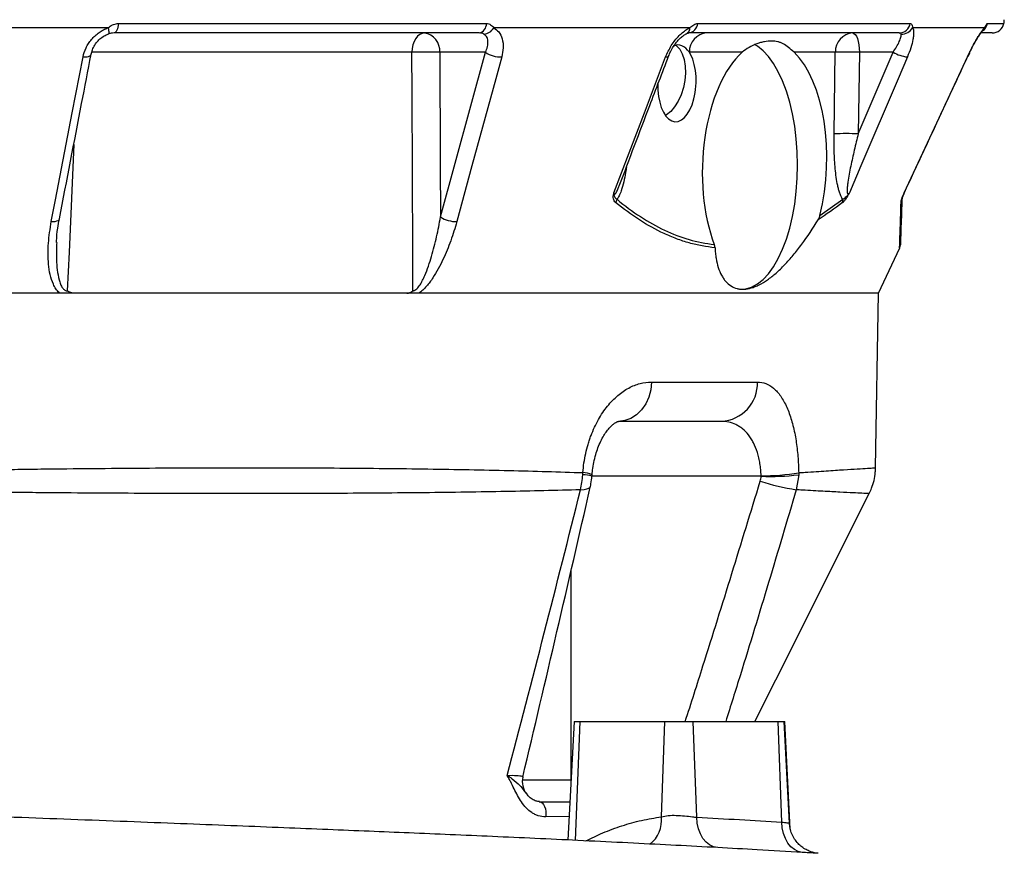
# Model space of a CAD drawing. Header units: millimetres. Extents: x 2241 to 4477, y 961 to 6343.
# Tile 8 of 12: x 3742 to 4233, y 2049 to 2466. Entities that reach past the tile are written whole.
import ezdxf

# ---------------------------------------------------------------- set-up
doc = ezdxf.new("R2010")
doc.units = ezdxf.units.MM
doc.header["$LTSCALE"] = 2

msp = doc.modelspace()

# ---------------------------------------------------------------- linework, layer by layer
at = {"color": 7, "linetype": 'Continuous', "lineweight": 25}
for p, q in [((3785.84, 2461.76), (3651.9, 2461.76)), ((3971.13, 2459.16), (3788.86, 2459.16)), ((3790.98, 2463.92), (3974.81, 2463.92)), ((4076.47, 2461.76), (3978.42, 2461.76)), ((4180.99, 2459.16), (4075.75, 2459.16)), ((4080.33, 2463.92), (4186.46, 2463.92)), ((4223.55, 2461.76), (4187.66, 2461.76)), ((4227.39, 2459.16), (4221.99, 2459.16)), ((3785.86, 2458.62), (3785.74, 2458.62)), ((3974.32, 2449.51), (3951.47, 2449.51)), ((3951.86, 2367.25), (3974.32, 2449.51)), ((4102.54, 2449.51), (4076.15, 2449.51)), ((4149.07, 2449.51), (4128.43, 2449.51)), ((4148.44, 2408.77), (4149.07, 2449.51)), ((4160.51, 2408.77), (4177.88, 2449.51)), ((4161.15, 2449.51), (4160.51, 2408.77)), ((4177.88, 2449.51), (4161.15, 2449.51)), ((4215.12, 2447.18), (4215.45, 2447.89)), ((4141.3, 2367.91), (4152.74, 2376.07)), ((4170.71, 2329.16), (4181.29, 2351.86)), ((4170.71, 2329.16), (2910.71, 2329.16)), ((4169.19, 2241.99), (4170.71, 2329.16)), ((4057.21, 2284.81), (4110.19, 2284.81)), ((4092.09, 2265.16), (4040.8, 2265.16)), ((4027.53, 2237.77), (4027.61, 2238.65)), ((4130.76, 2238.46), (4129.55, 2230.99)), ((4130.78, 2239.52), (4130.76, 2238.46)), ((4018.61, 2115.16), (4015.51, 2056.01)), ((4018.61, 2115.16), (4021.54, 2115.16)), ((4021.54, 2115.16), (4063.97, 2115.16)), ((4062.21, 2067.61), (4063.97, 2115.16)), ((4063.97, 2115.16), (4078.11, 2115.16)), ((4079.88, 2067.36), (4078.11, 2115.16)), ((4078.11, 2115.16), (4120.54, 2115.16)), ((4122.4, 2064.94), (4120.54, 2115.16)), ((4120.54, 2115.16), (4123.46, 2115.16)), ((4126.12, 2064.43), (4123.46, 2115.16)), ((4123.46, 2115.16), (4123.77, 2115.16)), ((4126.59, 2061.5), (4123.77, 2115.16)), ((4090.31, 2052.22), (4086.16, 2052.44))]:
    msp.add_line(p, q, dxfattribs=at)
at = {"color": 8, "linetype": 'Continuous', "lineweight": 25}
for p, q in [((4225.08, 2463.92), (4233.26, 2463.92)), ((3937.56, 2449.51), (3777.68, 2449.51)), ((4215.02, 2447.18), (4215.11, 2447.19)), ((4112, 2237.77), (4027.53, 2237.77)), ((4017.02, 2190.45), (4017.02, 2086.03)), ((4019.34, 2055.83), (4021.54, 2115.16)), ((3992.76, 2086.03), (4017.02, 2086.03)), ((4017.02, 2086.03), (4017.02, 2084.82)), ((4017.02, 2086.03), (4017.09, 2086.03)), ((4016.13, 2067.74), (4004.41, 2067.58))]:
    msp.add_line(p, q, dxfattribs=at)
at = {"color": 8, "linetype": 'Continuous', "lineweight": 25, "flags": 128}
for points in [[(3785.84, 2461.76), (3785.98, 2461.05), (3786.08, 2460.41), (3786.14, 2459.86), (3786.15, 2459.39), (3786.12, 2459.03), (3786.03, 2458.78), (3785.91, 2458.64), (3785.86, 2458.62)], [(3773.3, 2447.18), (3774.36, 2447.19), (3775.3, 2447.3), (3776.09, 2447.5), (3776.72, 2447.79), (3777.14, 2448.14), (3777.35, 2448.56), (3777.35, 2448.6)], [(4064.31, 2447.18), (4064.97, 2447.19), (4065.44, 2447.3), (4065.72, 2447.5), (4065.77, 2447.6)], [(3768.67, 2403.47), (3766.3, 2349.62), (3765.45, 2330.38)], [(3757.46, 2364.93), (3758.51, 2364.94), (3759.46, 2365.05), (3760.26, 2365.25), (3760.89, 2365.53), (3761.31, 2365.89), (3761.52, 2366.3), (3761.53, 2366.33)], [(4021.77, 2230.99), (4023.58, 2231.11), (4025, 2231.38), (4026.02, 2231.77), (4026.6, 2232.28), (4026.73, 2232.58)]]:
    msp.add_lwpolyline(points, dxfattribs=at)
at = {"color": 7, "linetype": 'Continuous', "lineweight": 25, "flags": 128}
for points in [[(3790.98, 2463.92), (3790.87, 2462.94), (3790.71, 2462.03), (3790.49, 2461.21), (3790.22, 2460.5), (3789.92, 2459.93), (3789.58, 2459.5), (3789.23, 2459.25), (3788.86, 2459.16)], [(3943.81, 2459.16), (3942.62, 2458.97), (3941.47, 2458.43), (3940.41, 2457.55), (3939.47, 2456.35), (3938.69, 2454.89), (3938.1, 2453.23), (3937.72, 2451.41), (3937.56, 2449.51)], [(4157.73, 2459.16), (4158.38, 2458.97), (4159.01, 2458.43), (4159.59, 2457.55), (4160.1, 2456.35), (4160.53, 2454.89), (4160.85, 2453.23), (4161.06, 2451.41), (4161.15, 2449.51)], [(3938.07, 2330.38), (3937.99, 2349.13), (3937.65, 2429.04), (3937.56, 2449.51)], [(3951.47, 2449.51), (3951.74, 2393.82), (3951.86, 2367.25)], [(4069.4, 2453.01), (4069.69, 2452.79), (4071.33, 2451.06), (4072.64, 2448.73), (4073.59, 2445.9), (4074.13, 2442.66), (4074.24, 2439.15), (4073.92, 2435.5), (4073.19, 2431.85), (4072.06, 2428.34), (4070.59, 2425.11), (4068.82, 2422.27), (4066.83, 2419.94), (4064.7, 2418.21), (4064.21, 2417.92)], [(4130.19, 2393.16), (4130.03, 2399.75), (4129.55, 2406.26), (4128.77, 2412.63), (4127.67, 2418.78), (4126.29, 2424.63), (4124.64, 2430.13), (4122.72, 2435.21), (4120.58, 2439.82), (4118.22, 2443.89), (4115.68, 2447.39), (4112.99, 2450.28), (4110.17, 2452.52), (4108.68, 2453.41)], [(3757.46, 2364.93), (3759.55, 2375.8), (3767.93, 2419.27), (3773.3, 2447.18)], [(3982.42, 2447.18), (3979.46, 2436.31), (3967.59, 2392.83), (3959.98, 2364.93)], [(4038.5, 2379.26), (4053.71, 2419.27), (4064.31, 2447.18)], [(4185.05, 2447.18), (4180.41, 2436.31), (4161.88, 2392.83), (4156.09, 2379.26)], [(4183.4, 2379.26), (4202.03, 2419.27), (4215.02, 2447.18)], [(4102.04, 2331.16), (4104.29, 2331.36), (4107.26, 2332.23), (4110.17, 2333.8), (4112.99, 2336.04), (4115.68, 2338.92), (4118.22, 2342.42), (4120.58, 2346.5), (4122.72, 2351.1), (4124.64, 2356.18), (4126.29, 2361.68), (4127.67, 2367.54), (4128.77, 2373.69), (4129.55, 2380.05), (4130.03, 2386.57), (4130.19, 2393.16)], [(4057.21, 2284.81), (4056.85, 2280.96), (4055.88, 2277.26), (4054.35, 2273.87), (4052.3, 2270.89), (4049.83, 2268.46), (4047.01, 2266.65), (4043.96, 2265.53), (4040.8, 2265.16)], [(4108.85, 2115.16), (4119.35, 2136.07), (4166.01, 2229.05)], [(4001.19, 2075.16), (4001.95, 2075), (4002.67, 2074.54), (4003.31, 2073.79), (4003.84, 2072.8), (4004.23, 2071.62), (4004.47, 2070.31), (4004.53, 2068.94), (4004.41, 2067.58)], [(4090.31, 2052.22), (4088.26, 2052.61), (4086.3, 2053.52), (4084.51, 2054.94), (4082.94, 2056.81), (4081.66, 2059.07), (4080.7, 2061.64), (4080.1, 2064.44), (4079.88, 2067.36)], [(4132.58, 2049.82), (4130.56, 2050.25), (4128.63, 2051.19), (4126.88, 2052.62), (4125.36, 2054.5), (4124.11, 2056.74), (4123.18, 2059.29), (4122.6, 2062.05), (4122.4, 2064.94)]]:
    msp.add_lwpolyline(points, dxfattribs=at)
at = {"color": 7, "linetype": 'Continuous', "lineweight": 25}
for centre, radius, start, end in [((4223.48, 2465.98), 10, 348.1058, 359), ((3942.53, 2450.28), 8.97, 355.0821, 81.7653), ((3970.07, 2463.78), 4.74, 282.9044, 1.7173), ((3973.22, 2464.48), 5.87, 272.6156, 332.3418), ((4075.2, 2464.27), 5.14, 276.1588, 356.1567), ((4085.5, 2449.84), 9.35, 94.2201, 182.0084), ((4158.42, 2449.84), 9.35, 94.2203, 182.0086), ((4180.83, 2464.86), 5.71, 271.5374, 350.5169), ((4182.16, 2465), 6.38, 267.7514, 329.509), ((4227.39, 2465.16), 6, 270, 348.1058), ((3944.52, 2280.72), 168.93, 87.6405, 92.3595), ((3982.3, 2462.01), 14.83, 237.4643, 270.4871), ((4155.11, 2284.67), 164.95, 87.9027, 92.0973), ((4187.5, 2466.94), 19.91, 241.1077, 262.9207), ((4154.47, 2243.93), 164.95, 87.9027, 92.0973), ((4035.5, 2377.14), 4.65, 325.631, 346.6505), ((4149.17, 2375.42), 3.63, 345.6437, 10.3062), ((4178.86, 2376.2), 3.49, 331.2436, 357.9232), ((4192.24, 2374.5), 9.94, 155.1884, 157.2753), ((3959.83, 2379.74), 14.81, 237.4469, 270.5766), ((4177.55, 2353.29), 4, 339.303, 358), ((4091.11, 2284.22), 19.08, 272.9314, 1.7796), ((4113.14, 2339.75), 101.78, 269.3622, 279.9828), ((4117.38, 2346.9), 109.26, 267.1794, 277.0355), ((4145.65, 2337.98), 108.19, 251.6551, 261.4409), ((4002.73, 2085.16), 10, 166.7107, 217.6838)]:
    msp.add_arc(centre, radius, start, end, dxfattribs=at)
at = {"color": 8, "linetype": 'Continuous', "lineweight": 25}
for centre, radius, start, end in [((4073.1, 2461.78), 3.37, 298.2952, 359.6506), ((4218.99, 2463.54), 4.9, 317.0265, 338.649), ((4219.21, 2465.13), 6, 305.0008, 348.3401), ((4021.84, 2215.68), 22.81, 75.525, 87.2478), ((4023.17, 2230.33), 9.19, 61.2958, 91.1425), ((4046.81, 2065.99), 15.48, 308.4872, 6.0062)]:
    msp.add_arc(centre, radius, start, end, dxfattribs=at)
at = {"color": 7, "linetype": 'Continuous', "lineweight": 25}
for centre, major_axis, ratio, start_param, end_param in [((4069.98, 2434.01), (0.92, 19.17), 0.496358, 1.597432, 5.677671), ((4069.98, 2434.01), (0.92, 19.17), 0.496358, 5.677671, 6.551187), ((4113.73, 2393.16), (2.58, 61.99), 0.500039, 0.451046, 2.285261), ((4113.73, 2393.16), (2.58, 61.99), 0.500039, 4.313803, 5.873699)]:
    msp.add_ellipse(centre, major_axis=major_axis, ratio=ratio, start_param=start_param, end_param=end_param, dxfattribs=at)
for points, knots in [([(3773.3, 2447.18), (3773.61, 2448.75), (3774.11, 2450.27), (3775.18, 2452.5), (3775.6, 2453.24), (3776.51, 2454.64), (3777, 2455.32), (3778.09, 2456.61), (3778.68, 2457.23), (3779.95, 2458.4), (3780.61, 2458.94), (3782.01, 2459.92), (3782.73, 2460.36), (3784.25, 2461.14), (3785.04, 2461.48), (3785.84, 2461.76)], [0, 0, 0, 0, 0.25, 0.25, 0.375, 0.375, 0.5, 0.5, 0.625, 0.625, 0.75, 0.75, 0.875, 0.875, 1, 1, 1, 1]), ([(3788.86, 2459.16), (3788.34, 2459.16), (3787.83, 2459.11), (3786.79, 2458.93), (3786.26, 2458.79), (3785.74, 2458.62)], [0, 0, 0, 0, 0.5, 0.5, 1, 1, 1, 1]), ([(3785.84, 2461.76), (3786.54, 2462.27), (3787.95, 2463.29), (3789.78, 2463.88), (3790.79, 2463.92), (3790.98, 2463.92)], [0, 0, 0, 0, 0.445163, 0.893057, 1, 1, 1, 1]), ([(3973.49, 2458.62), (3973.17, 2458.79), (3972.8, 2458.93), (3972, 2459.11), (3971.57, 2459.16), (3971.13, 2459.16)], [0, 0, 0, 0, 0.5, 0.5, 1, 1, 1, 1]), ([(3974.81, 2463.92), (3975.19, 2463.92), (3975.57, 2463.87), (3976.28, 2463.65), (3976.61, 2463.5), (3977.22, 2463.11), (3977.51, 2462.87), (3978.01, 2462.35), (3978.23, 2462.06), (3978.42, 2461.76)], [0, 0, 0, 0, 0.25, 0.25, 0.5, 0.5, 0.75, 0.75, 1, 1, 1, 1]), ([(3978.42, 2461.76), (3979.32, 2461.14), (3981.23, 2459.85), (3982.87, 2456.33), (3983.42, 2451.97), (3982.74, 2448.73), (3982.42, 2447.18)], [0, 0, 0, 0, 0.226121, 0.476938, 0.750718, 1, 1, 1, 1]), ([(4064.31, 2447.18), (4065.18, 2449.11), (4066.92, 2452.99), (4070.89, 2457.96), (4074.27, 2460.68), (4076.09, 2461.57), (4076.47, 2461.76)], [0, 0, 0, 0, 0.312268, 0.625721, 0.920641, 1, 1, 1, 1]), ([(4074.71, 2458.81), (4074.86, 2458.88), (4075.28, 2459.07), (4075.68, 2459.16), (4075.7, 2459.15), (4075.72, 2459.15)], [0, 0, 0, 0, 0.204212, 0.569747, 1, 1, 1, 1]), ([(4076.47, 2461.76), (4076.81, 2462.06), (4077.13, 2462.35), (4077.78, 2462.87), (4078.11, 2463.11), (4078.75, 2463.5), (4079.07, 2463.65), (4079.7, 2463.86), (4080.02, 2463.92), (4080.33, 2463.92)], [0, 0, 0, 0, 0.25, 0.25, 0.5, 0.5, 0.75, 0.75, 1, 1, 1, 1]), ([(4181.91, 2458.62), (4181.84, 2458.79), (4181.71, 2458.93), (4181.39, 2459.11), (4181.19, 2459.16), (4180.99, 2459.16)], [0, 0, 0, 0, 0.5, 0.5, 1, 1, 1, 1]), ([(4187.66, 2461.76), (4187.82, 2461.48), (4187.95, 2461.15), (4188.13, 2460.37), (4188.18, 2459.92), (4188.21, 2458.93), (4188.19, 2458.39), (4188.08, 2457.24), (4187.99, 2456.62), (4187.62, 2454.66), (4187.25, 2453.26), (4186.29, 2450.27), (4185.71, 2448.74), (4185.05, 2447.18)], [0, 0, 0, 0, 0.125, 0.125, 0.25, 0.25, 0.375, 0.375, 0.5, 0.5, 0.75, 0.75, 1, 1, 1, 1]), ([(4186.46, 2463.92), (4186.61, 2463.9), (4187.06, 2463.82), (4187.58, 2463.04), (4187.63, 2462.13), (4187.66, 2461.76)], [0, 0, 0, 0, 0.2147679, 0.6762781, 1, 1, 1, 1]), ([(4215.02, 2447.18), (4215.75, 2448.75), (4216.5, 2450.27), (4217.66, 2452.5), (4218.05, 2453.24), (4218.82, 2454.64), (4219.2, 2455.32), (4219.96, 2456.61), (4220.33, 2457.23), (4221.06, 2458.4), (4221.41, 2458.94), (4222.08, 2459.92), (4222.4, 2460.36), (4223.01, 2461.14), (4223.29, 2461.48), (4223.55, 2461.76)], [0, 0, 0, 0, 0.25, 0.25, 0.375, 0.375, 0.5, 0.5, 0.625, 0.625, 0.75, 0.75, 0.875, 0.875, 1, 1, 1, 1]), ([(4216.3, 2449.68), (4216.8, 2450.66), (4217.77, 2452.59), (4219.18, 2455.11), (4220.47, 2457.26), (4221.48, 2458.81), (4222.25, 2459.84), (4222.47, 2460.09), (4222.57, 2460.2)], [0, 0, 0, 0, 0.201911, 0.399456, 0.570217, 0.749501, 0.884728, 1, 1, 1, 1]), ([(4222.54, 2460.17), (4222.59, 2460.22), (4222.76, 2460.41), (4222.85, 2460.49), (4222.81, 2460.45), (4222.81, 2460.45)], [0, 0, 0, 0, 0.254774, 0.998416, 1, 1, 1, 1]), ([(4223.55, 2461.76), (4223.74, 2462.06), (4223.92, 2462.35), (4224.23, 2462.87), (4224.37, 2463.11), (4224.62, 2463.5), (4224.72, 2463.65), (4224.92, 2463.86), (4225.01, 2463.92), (4225.08, 2463.92)], [0, 0, 0, 0, 0.25, 0.25, 0.5, 0.5, 0.75, 0.75, 1, 1, 1, 1]), ([(3777.38, 2448.58), (3777.55, 2449.3), (3777.9, 2450.83), (3779.08, 2453.13), (3780.72, 2455.28), (3782.69, 2457.01), (3784.47, 2458.13), (3785.55, 2458.46), (3785.88, 2458.57)], [0, 0, 0, 0, 0.179372, 0.379246, 0.571769, 0.753219, 0.923655, 1, 1, 1, 1]), ([(3974.32, 2449.51), (3974.7, 2450.47), (3975.48, 2452.47), (3975.65, 2455.17), (3975.05, 2457.39), (3973.98, 2458.23), (3973.49, 2458.62)], [0, 0, 0, 0, 0.259571, 0.53913, 0.786089, 1, 1, 1, 1]), ([(4065.79, 2447.58), (4066.08, 2448.32), (4066.72, 2449.92), (4068.1, 2452.34), (4069.69, 2454.56), (4071.38, 2456.43), (4072.93, 2457.76), (4074.12, 2458.55), (4074.57, 2458.73), (4074.7, 2458.78)], [0, 0, 0, 0, 0.151486, 0.330627, 0.50685, 0.658332, 0.815101, 0.94481, 1, 1, 1, 1]), ([(4128.43, 2449.51), (4127.44, 2450.45), (4126.54, 2451.27), (4124.79, 2452.68), (4123.95, 2453.27), (4122.64, 2453.98), (4122.19, 2454.19), (4121.28, 2454.54), (4120.81, 2454.69), (4119.35, 2455.05), (4118.32, 2455.16), (4116.1, 2455.15), (4114.91, 2455.03), (4113.04, 2454.67), (4112.4, 2454.52), (4111.11, 2454.16), (4110.46, 2453.95), (4108.51, 2453.25), (4107.23, 2452.66), (4104.77, 2451.26), (4103.59, 2450.45), (4102.54, 2449.51)], [0, 0, 0, 0, 0.125, 0.125, 0.25, 0.25, 0.3125, 0.3125, 0.375, 0.375, 0.5, 0.5, 0.625, 0.625, 0.6875, 0.6875, 0.75, 0.75, 0.875, 0.875, 1, 1, 1, 1]), ([(4177.88, 2449.51), (4178.53, 2450.44), (4179.12, 2451.36), (4180.18, 2453.17), (4180.64, 2454.03), (4181.21, 2455.25), (4181.38, 2455.65), (4181.65, 2456.39), (4181.76, 2456.74), (4181.92, 2457.39), (4181.97, 2457.69), (4182, 2458.21), (4181.97, 2458.43), (4181.91, 2458.62)], [0, 0, 0, 0, 0.25, 0.25, 0.5, 0.5, 0.625, 0.625, 0.75, 0.75, 0.875, 0.875, 1, 1, 1, 1]), ([(4215.11, 2447.18), (4215.71, 2447.98), (4216.3, 2448.77), (4216.3, 2449.68), (4216.3, 2449.68)], [0, 0, 0, 0, 0.999984, 1, 1, 1, 1]), ([(3761.53, 2366.33), (3765.22, 2385.52), (3770.5, 2412.94), (3775.77, 2440.36), (3777.35, 2448.59)], [0, 0, 0, 0, 0.7, 1, 1, 1, 1]), ([(4041.18, 2382.86), (4046.25, 2396.21), (4054.45, 2417.79), (4062.64, 2439.36), (4065.76, 2447.59)], [0, 0, 0, 0, 0.618735, 1, 1, 1, 1]), ([(4183.24, 2378.72), (4190.03, 2393.31), (4200.66, 2416.13), (4211.28, 2438.96), (4215.1, 2447.19)], [0, 0, 0, 0, 0.639597, 1, 1, 1, 1]), ([(4152.74, 2376.07), (4152.45, 2376.48), (4152.18, 2376.96), (4151.69, 2378.01), (4151.47, 2378.58), (4151.06, 2379.78), (4150.88, 2380.4), (4150.54, 2381.68), (4150.39, 2382.33), (4149.97, 2384.32), (4149.74, 2385.68), (4149.34, 2388.47), (4149.18, 2389.89), (4148.76, 2394.18), (4148.6, 2397.07), (4148.41, 2402.89), (4148.39, 2405.82), (4148.44, 2408.77)], [0, 0, 0, 0, 0.0625, 0.0625, 0.125, 0.125, 0.1875, 0.1875, 0.25, 0.25, 0.375, 0.375, 0.5, 0.5, 0.75, 0.75, 1, 1, 1, 1]), ([(4160.51, 2408.77), (4159.83, 2406.08), (4159.17, 2403.38), (4157.91, 2398), (4157.31, 2395.31), (4156.49, 2391.29), (4156.23, 2389.95), (4155.75, 2387.28), (4155.53, 2385.95), (4155.25, 2383.96), (4155.16, 2383.31), (4155.03, 2382), (4154.97, 2381.36), (4154.94, 2380.42), (4154.94, 2380.12), (4154.98, 2379.53), (4155.01, 2379.25), (4155.13, 2378.92), (4155.18, 2378.82), (4155.32, 2378.7), (4155.41, 2378.68), (4155.61, 2378.75), (4155.71, 2378.83), (4155.9, 2379.02), (4156, 2379.13), (4156.09, 2379.26)], [0, 0, 0, 0, 0.25, 0.25, 0.5, 0.5, 0.625, 0.625, 0.75, 0.75, 0.8125, 0.8125, 0.875, 0.875, 0.90625, 0.90625, 0.9375, 0.9375, 0.953125, 0.953125, 0.96875, 0.96875, 0.984375, 0.984375, 1, 1, 1, 1]), ([(4039.34, 2374.52), (4039.07, 2374.74), (4038.85, 2374.99), (4038.48, 2375.61), (4038.33, 2375.98), (4038.16, 2376.79), (4038.14, 2377.25), (4038.21, 2377.98), (4038.25, 2378.23), (4038.36, 2378.74), (4038.43, 2379), (4038.5, 2379.26)], [0, 0, 0, 0, 0.25, 0.25, 0.5, 0.5, 0.75, 0.75, 0.875, 0.875, 1, 1, 1, 1]), ([(4040.02, 2376.07), (4039.78, 2376.18), (4039.56, 2376.33), (4039.19, 2376.73), (4039.03, 2376.97), (4038.8, 2377.54), (4038.73, 2377.86), (4038.63, 2378.36), (4038.6, 2378.52), (4038.54, 2378.88), (4038.52, 2379.06), (4038.5, 2379.26)], [0, 0, 0, 0, 0.25, 0.25, 0.5, 0.5, 0.75, 0.75, 0.875, 0.875, 1, 1, 1, 1]), ([(4040.02, 2376.07), (4047.74, 2369.69), (4055.64, 2364.5), (4071.82, 2356.85), (4080.11, 2354.4), (4088.63, 2353.52)], [0, 0, 0, 0, 0.5, 0.5, 1, 1, 1, 1]), ([(4152.69, 2374.52), (4152.96, 2374.74), (4153.25, 2375), (4153.69, 2375.46), (4153.83, 2375.63), (4154.13, 2375.99), (4154.28, 2376.18), (4154.58, 2376.59), (4154.73, 2376.8), (4155.02, 2377.26), (4155.17, 2377.49), (4155.45, 2377.98), (4155.58, 2378.23), (4155.84, 2378.74), (4155.97, 2379), (4156.09, 2379.26)], [0, 0, 0, 0, 0.25, 0.25, 0.375, 0.375, 0.5, 0.5, 0.625, 0.625, 0.75, 0.75, 0.875, 0.875, 1, 1, 1, 1]), ([(4152.74, 2376.07), (4152.99, 2376.18), (4153.26, 2376.33), (4153.8, 2376.73), (4154.09, 2376.97), (4154.66, 2377.54), (4154.96, 2377.86), (4155.4, 2378.36), (4155.54, 2378.52), (4155.83, 2378.88), (4155.96, 2379.06), (4156.09, 2379.26)], [0, 0, 0, 0, 0.25, 0.25, 0.5, 0.5, 0.75, 0.75, 0.875, 0.875, 1, 1, 1, 1]), ([(4182.35, 2376.07), (4182.24, 2373.11), (4182.04, 2367.18), (4181.8, 2360.44), (4181.64, 2355.73), (4181.55, 2353.29), (4181.55, 2353.4), (4181.56, 2353.44)], [0, 0, 0, 0, 0.216299, 0.43256, 0.65471, 0.876833, 1, 1, 1, 1]), ([(4181.92, 2374.52), (4181.93, 2374.74), (4181.96, 2374.99), (4182.08, 2375.61), (4182.17, 2375.98), (4182.42, 2376.79), (4182.58, 2377.25), (4182.86, 2377.98), (4182.96, 2378.23), (4183.17, 2378.74), (4183.29, 2379), (4183.4, 2379.26)], [0, 0, 0, 0, 0.25, 0.25, 0.5, 0.5, 0.75, 0.75, 0.875, 0.875, 1, 1, 1, 1]), ([(4183.4, 2379.26), (4183.4, 2379.25), (4183.4, 2379.24), (4183.39, 2379.22), (4183.34, 2379.08), (4183.14, 2378.49), (4182.78, 2377.64), (4182.42, 2376.6), (4182.37, 2376.26), (4182.35, 2376.07)], [0, 0, 0, 0, 0.004799, 0.006146, 0.01583, 0.091517, 0.403346, 0.670414, 1, 1, 1, 1]), ([(4088.99, 2351.9), (4086.83, 2352.09), (4084.68, 2352.39), (4080.4, 2353.19), (4078.26, 2353.69), (4074.01, 2354.88), (4071.89, 2355.57), (4067.69, 2357.14), (4065.6, 2358.01), (4055.24, 2362.83), (4047.19, 2368.08), (4039.34, 2374.52)], [0, 0, 0, 0, 0.125, 0.125, 0.25, 0.25, 0.375, 0.375, 0.5, 0.5, 1, 1, 1, 1]), ([(3760.1, 2354.5), (3760.1, 2354.72), (3760.12, 2357.09), (3760.52, 2361.05), (3761.22, 2364.78), (3761.52, 2366.33)], [0, 0, 0, 0, 0.0567107, 0.6089273, 1, 1, 1, 1]), ([(3938.07, 2330.38), (3938.24, 2330.37), (3938.42, 2330.4), (3938.76, 2330.49), (3938.94, 2330.57), (3939.45, 2330.85), (3939.77, 2331.11), (3940.36, 2331.68), (3940.64, 2332.01), (3941.16, 2332.68), (3941.4, 2333.03), (3942.09, 2334.1), (3942.5, 2334.85), (3943.28, 2336.38), (3943.65, 2337.16), (3944.67, 2339.52), (3945.28, 2341.11), (3946.4, 2344.33), (3946.92, 2345.96), (3948.37, 2350.85), (3949.2, 2354.12), (3950.67, 2360.68), (3951.31, 2363.97), (3951.86, 2367.25)], [0, 0, 0, 0, 0.015625, 0.015625, 0.03125, 0.03125, 0.0625, 0.0625, 0.09375, 0.09375, 0.125, 0.125, 0.1875, 0.1875, 0.25, 0.25, 0.375, 0.375, 0.5, 0.5, 0.75, 0.75, 1, 1, 1, 1]), ([(4088.99, 2351.9), (4089.03, 2350.98), (4089.1, 2350.08), (4089.28, 2348.31), (4089.39, 2347.45), (4089.8, 2344.97), (4090.16, 2343.43), (4091.06, 2340.6), (4091.6, 2339.3), (4092.54, 2337.55), (4092.88, 2336.99), (4093.6, 2335.95), (4093.98, 2335.46), (4095.17, 2334.13), (4096.04, 2333.39), (4097.91, 2332.22), (4098.92, 2331.78), (4100.54, 2331.37), (4101.1, 2331.27), (4102.24, 2331.16), (4102.82, 2331.15), (4104.6, 2331.22), (4105.83, 2331.43), (4107.74, 2331.98), (4108.39, 2332.2), (4109.72, 2332.73), (4110.39, 2333.04), (4112.43, 2334.07), (4113.81, 2334.9), (4116.6, 2336.85), (4118.01, 2337.96), (4120.16, 2339.85), (4120.88, 2340.51), (4122.33, 2341.9), (4123.05, 2342.62), (4125.2, 2344.87), (4126.63, 2346.48), (4129.48, 2349.9), (4130.9, 2351.72), (4135.13, 2357.46), (4137.84, 2361.56), (4140.44, 2365.89)], [0, 0, 0, 0, 0.03125, 0.03125, 0.0625, 0.0625, 0.125, 0.125, 0.1875, 0.1875, 0.21875, 0.21875, 0.25, 0.25, 0.3125, 0.3125, 0.375, 0.375, 0.40625, 0.40625, 0.4375, 0.4375, 0.5, 0.5, 0.53125, 0.53125, 0.5625, 0.5625, 0.625, 0.625, 0.6875, 0.6875, 0.71875, 0.71875, 0.75, 0.75, 0.8125, 0.8125, 0.875, 0.875, 1, 1, 1, 1]), ([(4141.3, 2367.91), (4141.09, 2367.3), (4140.87, 2366.61), (4140.49, 2365.96), (4140.44, 2365.89)], [0, 0, 0, 0, 0.882501, 1, 1, 1, 1]), ([(3761.86, 2329.16), (3761.71, 2329.27), (3760.87, 2329.89), (3759.64, 2331.34), (3758.03, 2334.32), (3756.76, 2338.44), (3755.8, 2345.32), (3755.72, 2354.19), (3756.88, 2361.35), (3757.46, 2364.93)], [0, 0, 0, 0, 0.015489, 0.086289, 0.157465, 0.297792, 0.438594, 0.719076, 1, 1, 1, 1]), ([(3959.98, 2364.93), (3959.11, 2361.74), (3958.11, 2358.56), (3955.83, 2352.25), (3954.55, 2349.1), (3952.35, 2344.42), (3951.56, 2342.86), (3949.89, 2339.8), (3949, 2338.3), (3947.55, 2336.11), (3947.05, 2335.38), (3946, 2333.97), (3945.44, 2333.27), (3944.28, 2331.95), (3943.68, 2331.32), (3942.4, 2330.14), (3941.72, 2329.6), (3941.01, 2329.16)], [0, 0, 0, 0, 0.25, 0.25, 0.5, 0.5, 0.625, 0.625, 0.75, 0.75, 0.8125, 0.8125, 0.875, 0.875, 0.9375, 0.9375, 1, 1, 1, 1]), ([(3769.08, 2329.16), (3768.43, 2329.16), (3767.79, 2329.24), (3766.86, 2329.54), (3766.56, 2329.67), (3766.13, 2329.9), (3765.99, 2329.99), (3765.71, 2330.17), (3765.58, 2330.27), (3765.45, 2330.38)], [0, 0, 0, 0, 0.5, 0.5, 0.75, 0.75, 0.875, 0.875, 1, 1, 1, 1]), ([(3935.01, 2329.16), (3935.56, 2329.16), (3936.09, 2329.24), (3936.88, 2329.54), (3937.13, 2329.67), (3937.5, 2329.9), (3937.62, 2329.99), (3937.85, 2330.17), (3937.97, 2330.27), (3938.07, 2330.38)], [0, 0, 0, 0, 0.5, 0.5, 0.75, 0.75, 0.875, 0.875, 1, 1, 1, 1]), ([(4022.99, 2239.52), (4023.24, 2242.8), (4023.71, 2245.99), (4024.73, 2250.64), (4025.12, 2252.16), (4025.78, 2254.42), (4026.02, 2255.16), (4026.51, 2256.63), (4026.77, 2257.35), (4028.1, 2260.9), (4029.34, 2263.54), (4031.41, 2267.23), (4032.15, 2268.42), (4033.67, 2270.66), (4034.45, 2271.72), (4036.88, 2274.72), (4038.59, 2276.48), (4042.18, 2279.53), (4044.01, 2280.79), (4046.8, 2282.3), (4047.74, 2282.74), (4049.63, 2283.49), (4050.58, 2283.81), (4053.44, 2284.56), (4055.33, 2284.81), (4057.21, 2284.81)], [0, 0, 0, 0, 0.125, 0.125, 0.1875, 0.1875, 0.21875, 0.21875, 0.25, 0.25, 0.375, 0.375, 0.4375, 0.4375, 0.5, 0.5, 0.625, 0.625, 0.75, 0.75, 0.8125, 0.8125, 0.875, 0.875, 1, 1, 1, 1]), ([(4110.19, 2284.81), (4111.6, 2284.66), (4114.41, 2284.35), (4118.32, 2281.91), (4121.86, 2277.95), (4124.86, 2272.57), (4127.26, 2265.96), (4129.02, 2258.65), (4130.17, 2250.73), (4130.66, 2244.3), (4130.75, 2240.51), (4130.78, 2239.52)], [0, 0, 0, 0, 0.128158, 0.256269, 0.384012, 0.511675, 0.629256, 0.746772, 0.854234, 0.961667, 1, 1, 1, 1]), ([(4027.62, 2238.39), (4027.71, 2239.49), (4027.92, 2241.97), (4028.61, 2245.7), (4029.59, 2249.45), (4030.83, 2252.92), (4032.26, 2256.04), (4033.79, 2258.71), (4035.38, 2260.93), (4036.94, 2262.68), (4038.29, 2263.86), (4039.47, 2264.66), (4040.34, 2265.06), (4040.74, 2265.16), (4040.76, 2265.16), (4040.78, 2265.16)], [0, 0, 0, 0, 0.0579459, 0.1309753, 0.2041936, 0.2752746, 0.3516145, 0.4257167, 0.4990748, 0.5787954, 0.6557908, 0.7336364, 0.82307, 0.9139094, 1, 1, 1, 1]), ([(4112, 2237.98), (4111.97, 2239.02), (4111.91, 2240.06), (4111.73, 2242.08), (4111.6, 2243.07), (4111.29, 2245), (4111.11, 2245.95), (4110.68, 2247.8), (4110.43, 2248.71), (4109.6, 2251.35), (4108.94, 2252.95), (4107.82, 2255.14), (4107.43, 2255.83), (4106.58, 2257.16), (4106.14, 2257.79), (4104.75, 2259.55), (4103.76, 2260.55), (4102.2, 2261.83), (4101.66, 2262.22), (4100.55, 2262.92), (4099.98, 2263.24), (4098.24, 2264.08), (4097.06, 2264.49), (4094.62, 2265.03), (4093.37, 2265.16), (4092.09, 2265.16)], [0, 0, 0, 0, 0.0625, 0.0625, 0.125, 0.125, 0.1875, 0.1875, 0.25, 0.25, 0.375, 0.375, 0.4375, 0.4375, 0.5, 0.5, 0.625, 0.625, 0.6875, 0.6875, 0.75, 0.75, 0.875, 0.875, 1, 1, 1, 1]), ([(3648.5, 2239.52), (3666.68, 2239.94), (3684.69, 2240.31), (3711.47, 2240.77), (3720.35, 2240.91), (3733.61, 2241.11), (3738.02, 2241.17), (3746.8, 2241.28), (3751.16, 2241.34), (3772.86, 2241.59), (3789.84, 2241.74), (3823.04, 2241.94), (3839.26, 2241.99), (3870.97, 2241.99), (3886.45, 2241.94), (3909.1, 2241.79), (3916.55, 2241.72), (3931.26, 2241.57), (3938.46, 2241.48), (3959.6, 2241.17), (3973.1, 2240.92), (3998.93, 2240.3), (4011.25, 2239.94), (4022.99, 2239.52)], [0, 0, 0, 0, 0.125, 0.125, 0.1875, 0.1875, 0.21875, 0.21875, 0.25, 0.25, 0.375, 0.375, 0.5, 0.5, 0.625, 0.625, 0.6875, 0.6875, 0.75, 0.75, 0.875, 0.875, 1, 1, 1, 1]), ([(4026.7, 2232.59), (4026.82, 2233.06), (4027.22, 2234.75), (4027.39, 2236.5), (4027.52, 2237.76)], [0, 0, 0, 0, 0.277723, 1, 1, 1, 1]), ([(4165.95, 2229.08), (4166.38, 2229.96), (4167.42, 2232.07), (4168.45, 2235.66), (4169.11, 2239.1), (4169.09, 2241.23), (4169.09, 2241.99)], [0, 0, 0, 0, 0.220165, 0.524598, 0.830807, 1, 1, 1, 1]), ([(4021.77, 2230.99), (4009.9, 2230.63), (3997.45, 2230.33), (3971.44, 2229.83), (3957.88, 2229.64), (3936.69, 2229.42), (3929.48, 2229.35), (3914.79, 2229.24), (3907.34, 2229.2), (3884.74, 2229.09), (3869.31, 2229.05), (3837.75, 2229.05), (3821.61, 2229.09), (3788.63, 2229.23), (3771.78, 2229.33), (3750.27, 2229.52), (3745.94, 2229.56), (3737.24, 2229.65), (3732.87, 2229.69), (3719.73, 2229.84), (3710.93, 2229.95), (3684.39, 2230.32), (3666.52, 2230.62), (3648.49, 2230.99)], [0, 0, 0, 0, 0.125, 0.125, 0.25, 0.25, 0.3125, 0.3125, 0.375, 0.375, 0.5, 0.5, 0.625, 0.625, 0.75, 0.75, 0.78125, 0.78125, 0.8125, 0.8125, 0.875, 0.875, 1, 1, 1, 1]), ([(3992.99, 2087.45), (3998.69, 2111.65), (4010.03, 2159.83), (4021.19, 2208.26), (4026.7, 2232.46), (4026.72, 2232.58)], [0, 0, 0, 0, 0.501177, 0.997581, 1, 1, 1, 1]), ([(4087.95, 2052.35), (4086.96, 2052.4), (4079.25, 2052.82), (4064.39, 2053.6), (4043.03, 2054.69), (4021.29, 2055.74), (3999.47, 2056.76), (3978.14, 2057.72), (3957.1, 2058.63), (3936.54, 2059.5), (3916.13, 2060.36), (3895.3, 2061.21), (3873.28, 2062.11), (3849.86, 2063.05), (3824.93, 2064.03), (3798.43, 2065.06), (3770.85, 2066.12), (3742.27, 2067.21), (3712.59, 2068.32), (3681.57, 2069.46), (3649.98, 2070.61), (3618.12, 2071.74), (3586.7, 2072.83), (3555.9, 2073.9), (3526.51, 2074.91), (3498.63, 2075.86), (3472.33, 2076.76), (3449.22, 2077.56), (3429.07, 2078.26), (3411.5, 2078.87), (3393.82, 2079.48), (3375.11, 2080.13), (3354.56, 2080.85), (3332.47, 2081.62), (3308.97, 2082.44), (3284.24, 2083.31), (3258.16, 2084.24), (3234.57, 2085.07), (3214.15, 2085.79), (3197.57, 2086.37), (3182.1, 2086.91), (3167.94, 2087.4), (3154.8, 2087.85), (3142.68, 2088.27), (3131.36, 2088.67), (3120.6, 2089.05), (3109.96, 2089.43), (3099.09, 2089.82), (3085.77, 2090.32), (3070.02, 2090.91), (3051.62, 2091.63), (3034.06, 2092.34), (3017.19, 2093.02), (3001.01, 2093.68), (2984.67, 2094.33), (2969.25, 2094.94), (2957.36, 2095.39), (2948.71, 2095.72), (2942.31, 2095.97), (2935.57, 2096.24), (2928.36, 2096.54), (2921.1, 2096.86), (2914.36, 2097.17), (2907.82, 2097.49), (2901.74, 2097.81), (2896.3, 2098.11), (2891.64, 2098.38), (2886.81, 2098.68), (2881.3, 2099.03), (2875.43, 2099.45), (2869.54, 2099.91), (2863.89, 2100.41), (2858.67, 2100.94), (2854.14, 2101.47), (2850.36, 2101.99), (2847.18, 2102.49), (2843.99, 2103.06), (2840.82, 2103.7), (2837.55, 2104.44), (2834.3, 2105.22), (2830.36, 2106.17), (2825.85, 2107.26), (2820.95, 2108.42), (2816.05, 2109.55), (2810.09, 2110.89), (2803.5, 2112.32), (2796.73, 2113.72), (2790.12, 2115.04), (2783.81, 2116.26), (2777.65, 2117.41), (2771.53, 2118.52), (2765.55, 2119.58), (2759.29, 2120.68), (2752.18, 2121.91), (2745.69, 2123.01), (2740.36, 2123.91), (2736.83, 2124.5), (2733.77, 2125.01), (2731.23, 2125.44), (2729.13, 2125.79), (2727.04, 2126.13), (2724.34, 2126.58), (2720.5, 2127.21), (2715.42, 2128.04), (2709.11, 2129.07), (2701.59, 2130.29), (2696.16, 2131.17), (2693.26, 2131.64)], [0, 0, 0, 0, 0.002497, 0.019435, 0.036218, 0.052786, 0.067863, 0.082345, 0.096241, 0.109547, 0.122256, 0.135285, 0.148943, 0.163364, 0.178567, 0.194594, 0.211498, 0.228284, 0.245864, 0.264188, 0.282536, 0.300203, 0.318214, 0.335461, 0.351911, 0.367524, 0.382266, 0.396122, 0.406414, 0.416207, 0.425759, 0.436244, 0.447833, 0.460544, 0.473695, 0.487789, 0.50276, 0.518543, 0.528863, 0.538921, 0.548247, 0.556857, 0.564762, 0.572383, 0.579223, 0.585658, 0.592266, 0.599056, 0.606032, 0.617379, 0.629208, 0.641815, 0.65217, 0.663206, 0.674916, 0.685966, 0.695745, 0.700645, 0.705198, 0.71041, 0.716529, 0.722712, 0.728456, 0.733761, 0.739983, 0.745096, 0.749117, 0.753283, 0.75871, 0.765383, 0.772102, 0.779761, 0.788331, 0.796873, 0.80504, 0.812814, 0.820174, 0.83084, 0.840395, 0.848863, 0.856386, 0.863051, 0.867608, 0.873253, 0.879905, 0.886964, 0.894208, 0.900772, 0.907037, 0.913603, 0.920076, 0.926276, 0.932929, 0.940471, 0.949172, 0.953218, 0.956785, 0.959825, 0.962341, 0.964338, 0.966072, 0.968653, 0.972613, 0.977739, 0.98402, 0.991443, 1, 1, 1, 1]), ([(4004.41, 2067.58), (4003.12, 2067.57), (4001.89, 2067.75), (4000.13, 2068.3), (3999.56, 2068.53), (3998.45, 2069.06), (3997.92, 2069.37), (3996.41, 2070.38), (3995.48, 2071.18), (3993.77, 2072.99), (3993.01, 2073.97), (3990.9, 2077.07), (3989.75, 2079.34), (3988.06, 2082.75), (3987.51, 2083.89), (3986.65, 2085.56), (3986.36, 2086.12), (3985.76, 2087.21), (3985.45, 2087.75), (3985.14, 2088.28)], [0, 0, 0, 0, 0.125, 0.125, 0.1875, 0.1875, 0.25, 0.25, 0.375, 0.375, 0.5, 0.5, 0.75, 0.75, 0.875, 0.875, 0.9375, 0.9375, 1, 1, 1, 1]), ([(4001.26, 2075.26), (4001.02, 2075.25), (4000.12, 2075.24), (3998.59, 2075.79), (3996.77, 2076.95), (3995.58, 2078.04), (3995.02, 2078.8), (3994.92, 2078.95)], [0, 0, 0, 0, 0.103884, 0.376716, 0.684232, 0.940013, 1, 1, 1, 1]), ([(4001.19, 2075.16), (4005.79, 2075.16), (4010.86, 2075.16), (4016.03, 2075.16), (4016.52, 2075.16)], [0, 0, 0, 0, 0.905422, 1, 1, 1, 1]), ([(4062.21, 2067.61), (4063.29, 2067.86), (4065.46, 2068.36), (4069.63, 2068.39), (4073.85, 2068.08), (4077.4, 2067.66), (4079.17, 2067.45), (4079.88, 2067.36)], [0, 0, 0, 0, 0.215103, 0.428125, 0.641288, 0.856192, 1, 1, 1, 1]), ([(4140.42, 2049.37), (4140.47, 2049.37), (4140.57, 2049.36), (4140.44, 2049.37), (4140.04, 2049.41), (4139.25, 2049.52), (4137.99, 2049.78), (4136.32, 2050.31), (4134.35, 2051.2), (4132.3, 2052.53), (4130.34, 2054.31), (4128.62, 2056.48), (4127.27, 2059.05), (4126.37, 2061.75), (4126.23, 2063.59), (4126.16, 2064.45)], [0, 0, 0, 0, 0.054711, 0.102398, 0.138063, 0.174278, 0.227581, 0.294002, 0.377501, 0.47476, 0.572176, 0.678567, 0.789456, 0.902752, 1, 1, 1, 1]), ([(4132.58, 2049.82), (4125.08, 2050.26), (4111.02, 2051.1), (4096.9, 2051.86), (4090.31, 2052.22)], [0, 0, 0, 0, 0.53357, 1, 1, 1, 1]), ([(4140.42, 2049.37), (4140.28, 2049.38), (4139.82, 2049.41), (4138.25, 2049.49), (4135.82, 2049.63), (4133.67, 2049.76), (4132.58, 2049.82)], [0, 0, 0, 0, 0.116173, 0.411253, 0.702012, 1, 1, 1, 1])]:
    msp.add_open_spline(points, degree=3, knots=knots, dxfattribs=at)
at = {"color": 8, "linetype": 'Continuous', "lineweight": 25}
for points, knots in [([(4044.69, 2392.11), (4044.58, 2391.2), (4044.27, 2388.69), (4043.42, 2384.73), (4042.34, 2380.8), (4041.19, 2377.82), (4040.38, 2376.6), (4040.02, 2376.07)], [0, 0, 0, 0, 0.150037, 0.413442, 0.681214, 0.860888, 1, 1, 1, 1]), ([(4038.5, 2379.26), (4038.55, 2379.1), (4038.61, 2378.86), (4038.79, 2378.7), (4038.94, 2378.69), (4039.13, 2378.78), (4039.35, 2379), (4039.87, 2379.75), (4040.49, 2381.09), (4040.96, 2382.3), (4041.17, 2382.87)], [0, 0, 0, 0, 0.107867, 0.16238, 0.217306, 0.242906, 0.320438, 0.39958, 0.719229, 1, 1, 1, 1]), ([(4183.4, 2379.26), (4183.36, 2379.1), (4183.29, 2378.87), (4183.24, 2378.71), (4183.24, 2378.72), (4183.24, 2378.72)], [0, 0, 0, 0, 0.595485, 0.896442, 1, 1, 1, 1]), ([(4181.18, 2351.91), (4181.18, 2351.85), (4181.18, 2351.73), (4181.22, 2353.11), (4181.29, 2355.26), (4181.4, 2358.5), (4181.54, 2362.87), (4181.71, 2368.14), (4181.85, 2372.39), (4181.92, 2374.52)], [0, 0, 0, 0, 0.123223, 0.257771, 0.392734, 0.543599, 0.694472, 0.847231, 1, 1, 1, 1]), ([(3760.17, 2354.5), (3760.07, 2351.62), (3759.91, 2347.02), (3760.35, 2340.79), (3761.06, 2336.72), (3761.98, 2333.7), (3762.89, 2331.91), (3763.94, 2330.8), (3764.83, 2330.41), (3765.28, 2330.39), (3765.45, 2330.38)], [0, 0, 0, 0, 0.3251446, 0.5184552, 0.7113464, 0.7994521, 0.886978, 0.9469911, 0.9804709, 1, 1, 1, 1]), ([(4130.78, 2239.52), (4131.85, 2239.59), (4136.85, 2239.92), (4144.81, 2240.44), (4153.53, 2241), (4160.45, 2241.44), (4165.43, 2241.75), (4168.6, 2241.95), (4168.99, 2241.97), (4169.19, 2241.99)], [0, 0, 0, 0, 0.042719, 0.199941, 0.357284, 0.514507, 0.676294, 0.838213, 1, 1, 1, 1]), ([(4074.09, 2115.16), (4077.06, 2124.44), (4089.84, 2164.39), (4102.15, 2204.49), (4111.6, 2235.28)], [0, 0, 0, 0, 0.232203, 1, 1, 1, 1]), ([(4129.55, 2230.99), (4120.39, 2200.13), (4108.9, 2161.43), (4096.77, 2122.95), (4094.32, 2115.16)], [0, 0, 0, 0, 0.79759, 1, 1, 1, 1]), ([(4166, 2229.05), (4165.83, 2229.06), (4165.48, 2229.08), (4162.66, 2229.21), (4158.12, 2229.42), (4151.64, 2229.75), (4143.21, 2230.2), (4135.46, 2230.64), (4130.57, 2230.93), (4129.55, 2230.99)], [0, 0, 0, 0, 0.157292, 0.314858, 0.472314, 0.633933, 0.795671, 0.957283, 1, 1, 1, 1]), ([(3985.14, 2088.28), (3985.58, 2088.29), (3987.79, 2088.35), (3991.04, 2088.27), (3992.91, 2087.91), (3992.95, 2087.57), (3992.96, 2087.46)], [0, 0, 0, 0, 0.090209, 0.443548, 0.819276, 1, 1, 1, 1]), ([(3985.14, 2088.28), (3985.14, 2088.27), (3985.6, 2087.99), (3986.47, 2087.43), (3988.79, 2085.81), (3991.32, 2083.62), (3993.33, 2080.98), (3994.46, 2079.54), (3994.92, 2078.95)], [0, 0, 0, 0, 0.0019198, 0.0974314, 0.192675, 0.5487367, 0.816757, 1, 1, 1, 1]), ([(4024.51, 2055.58), (4027.3, 2056.95), (4033.22, 2059.84), (4042.51, 2063.22), (4052.29, 2066), (4058.9, 2067.07), (4062.21, 2067.61)], [0, 0, 0, 0, 0.2274838, 0.4820246, 0.7410119, 1, 1, 1, 1]), ([(4122.4, 2064.94), (4123.29, 2064.82), (4125.06, 2064.58), (4126.17, 2064.49), (4126.01, 2064.44), (4125.97, 2064.42)], [0, 0, 0, 0, 0.429271, 0.858006, 1, 1, 1, 1])]:
    msp.add_open_spline(points, degree=3, knots=knots, dxfattribs=at)
at = {"color": 7, "linetype": 'Continuous', "lineweight": 25}
for points in [[(4152.69, 2374.52), (4148.65, 2371.35), (4144.57, 2368.47), (4140.44, 2365.89)], [(4088.99, 2351.9), (4088.97, 2352.42), (4088.84, 2352.96), (4088.63, 2353.52)], [(4021.77, 2230.99), (4022.37, 2233.42), (4022.76, 2235.91), (4022.93, 2238.46)], [(4022.93, 2238.46), (4022.96, 2238.81), (4022.98, 2239.17), (4022.99, 2239.52)], [(4111.6, 2235.28), (4111.85, 2236.09), (4111.98, 2236.92), (4112, 2237.77)], [(4112, 2237.77), (4112, 2237.84), (4112, 2237.91), (4112, 2237.98)], [(3985.14, 2088.28), (3997.66, 2135.68), (4009.9, 2183.25), (4021.77, 2230.99)], [(4079.88, 2067.36), (4094.05, 2066.59), (4108.22, 2065.81), (4122.4, 2064.94)]]:
    msp.add_open_spline(points, degree=3, dxfattribs=at)

doc.saveas('drawing.dxf')
